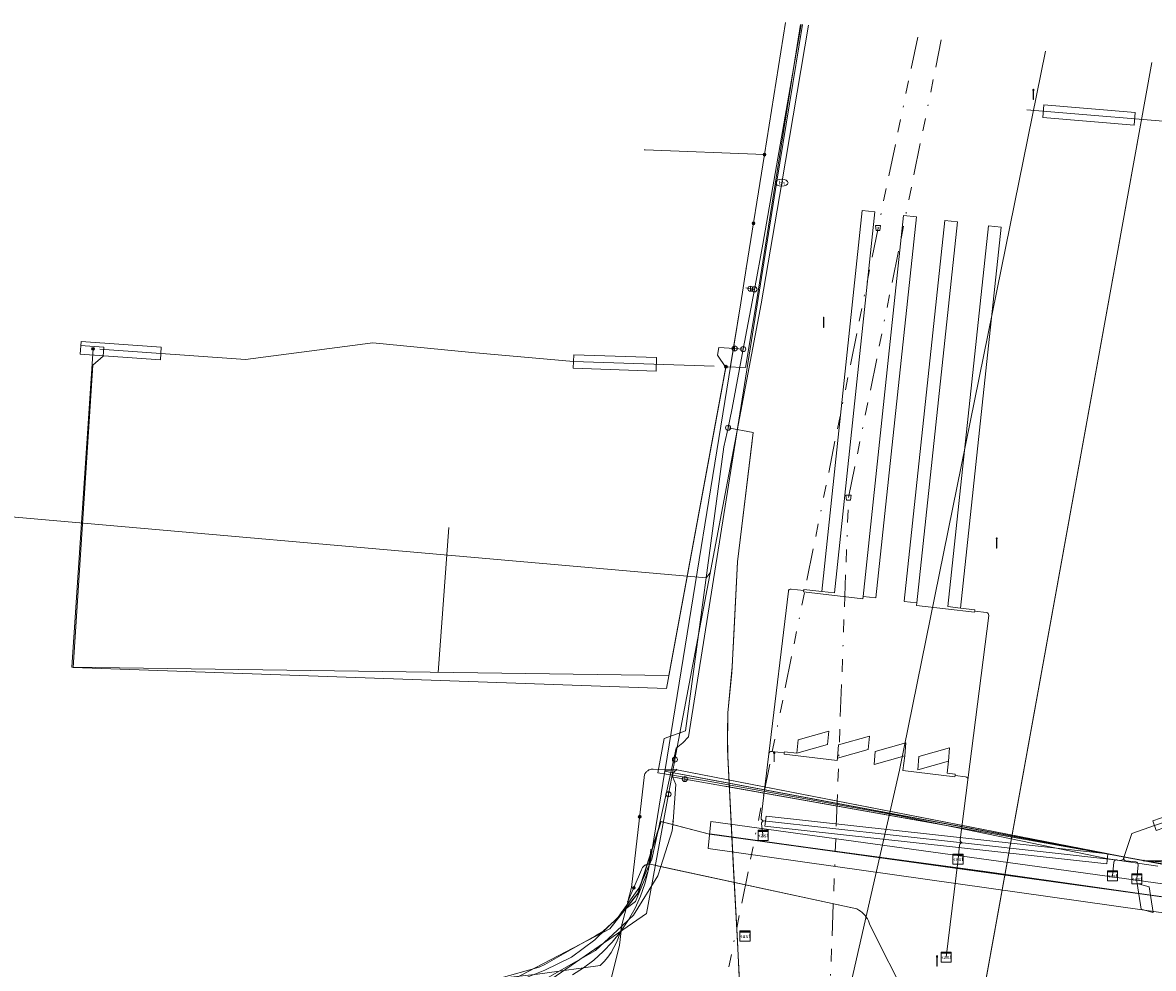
# Model space of a CAD drawing. Header units: metres. Extents: x 151922 to 154458, y 463415 to 464223.
# Tile 75 of 164: x 152931 to 153020, y 464081 to 464155. Entities that reach past the tile are written whole.
import ezdxf
from ezdxf.enums import TextEntityAlignment as Align
from ezdxf.lldxf.tags import DXFTag

# ---------------------------------------------------------------- set-up
doc = ezdxf.new("R2010")
doc.units = ezdxf.units.M
doc.linetypes.add('RI-OVERIG-SO', pattern=[17, 5, -2, 2, -2, 0, -2, 2, -2])
doc.layers.get('0').update_dxf_attribs({"lineweight": 9})
for name, color, linetype, lineweight in [('B-PV-KL-DATA-G', 90, 'KL-DATA-SO', 9), ('B-PV-KL-DATA_DUCT-G', 90, 'Continuous', 9), ('B-PV-KL-DATA_HULPSTUK-S', 90, 'Continuous', 9), ('B-PV-KL-DATA_KABELBED-G', 90, 'Continuous', 9), ('B-PV-KL-DATA_MANTELBUIS-G', 90, 'Continuous', 9), ('B-PV-KL-ET_LS-G', 190, 'KL-LS-SO', 9), ('B-PV-KL-ET_LS-S', 190, 'Continuous', 9), ('B-PV-KL-ET_LS_HULPSTUK-S', 190, 'Continuous', 9), ('B-PV-KL-ET_LS_KABELBED-G', 190, 'Continuous', 9), ('B-PV-KL-ET_LS_MANTELBUIS-G', 190, 'Continuous', 9), ('B-PV-KL-ET_MS-G', 130, 'KL-MS-SO', 9), ('B-PV-KL-GAS_LD-G', 50, 'KL-GAS_LD-SO', 9), ('B-PV-KL-GAS_LD_HULPSTUK-S', 50, 'Continuous', 9), ('B-PV-KL-GAS_LD_MANTELBUIS-G', 50, 'Continuous', 9), ('B-PV-KL-WATER-G', 170, 'KL-WATER-SO', 9), ('B-PV-KL-WATER-S', 170, 'Continuous', 9), ('B-PV-KL-WATER_HULPSTUK-S', 170, 'Continuous', 9), ('B-PV-KL-WATER_MANTELBUIS-G', 170, 'Continuous', 9), ('B-PV-OG-INFO-G', 7, 'Continuous', 9), ('B-PV-RI-VRIJVERVAL-G', 210, 'RI-OVERIG-SO', 9), ('B-PV-RI-VRIJVERVAL_HULPSTUK-S', 210, 'Continuous', 9)]:
    doc.layers.add(name, color=color, linetype=linetype, lineweight=lineweight)
doc.styles.add('NLCS-ISO', font='txt')
doc.styles.get("Standard").update_dxf_attribs({"font": 'arial.ttf'})
tags = doc.linetypes.add('KL-DATA-SO', pattern='A,4,-1,[101,NLCS.SHX,S=0.5,R=0,X=0,Y=0],-1,4,-1,["D",Standard,S=1,R=0,X=-0.25,Y=-0.5],-1.5', length=12.5).pattern_tags.tags
tags[18] = DXFTag(74, 10)
tags = doc.linetypes.add('KL-GAS_LD-SO', pattern='A,4,-1,[69,NLCS.SHX,S=0.5,R=0,X=0,Y=0],-1,4,-1,["L",Standard,S=1,R=0,X=0.25,Y=-0.5],-2', length=13).pattern_tags.tags
tags[18] = DXFTag(74, 10)
tags = doc.linetypes.add('KL-LS-SO', pattern='A,4,-1,[103,NLCS.SHX,S=0.75,R=0,X=0,Y=0],-1,4,-1,["L",Standard,S=1,R=0,X=0,Y=-0.5],-2', length=13).pattern_tags.tags
tags[18] = DXFTag(74, 10)
tags = doc.linetypes.add('KL-MS-SO', pattern='A,4,-1,[103,NLCS.SHX,S=0.75,R=0,X=0,Y=0],-1,4,-1,["M",Standard,S=1,R=0,X=0,Y=-0.5],-2', length=13).pattern_tags.tags
tags[18] = DXFTag(74, 10)
doc.linetypes.add('KL-WATER-SO', pattern='A,7,-0.5,[168,NLCS.SHX,S=0.75,R=0,X=0.75,Y=0],-2', length=9.5)

# ---------------------------------------------------------------- blocks, each defined once
blk = doc.blocks.new('SKL-WTB_HULP_AFSLUITER-SO')
at = {"color": 0, "linetype": 'ByBlock', "lineweight": 18}
blk.add_lwpolyline([(0, 0.8), (0, -0.8)], dxfattribs=at)
blk.add_circle((0, 0), 1, dxfattribs=at)
at = {"color": 0, "linetype": 'ByBlock', "lineweight": 18, "style": 'NLCS-ISO', "flags": 1}
for tag, p in [('TYPE', (1.5, 0)), ('OMSCHRIJVING', (1.5, -3)), ('LABEL', (1.5, -1.5))]:
    blk.add_attdef(tag, p, '', height=1, dxfattribs=at)
blk = doc.blocks.new('SKL-WTB_HULP_T STUK-SO')
at = {"color": 0, "linetype": 'ByBlock', "lineweight": 18}
blk.add_circle((0, 0), 1, dxfattribs=at)
at = {"color": 0, "linetype": 'ByBlock', "lineweight": -2, "style": 'NLCS-ISO'}
blk.add_text('T', height=1, dxfattribs=at).set_placement((0, 0), align=Align.MIDDLE_CENTER)
at = {"color": 0, "linetype": 'ByBlock', "lineweight": 18, "style": 'NLCS-ISO', "flags": 1}
for tag, p in [('TYPE', (1.5, 0)), ('OMSCHRIJVING', (1.5, -3)), ('LABEL', (1.5, -1.5))]:
    blk.add_attdef(tag, p, '', height=1, dxfattribs=at)
blk = doc.blocks.new('SKL-WTB_HULP_MOF-SO')
at = {"linetype": 'ByBlock', "lineweight": 18}
h = blk.add_hatch(color=0, dxfattribs=at)
h.dxf.hatch_style = 1
h.paths.add_polyline_path([(-0.5625, 0, 1), (0.5625, 0, 1)])
at = {"color": 0, "linetype": 'ByBlock', "lineweight": 18}
blk.add_circle((0, 0), 0.5625, dxfattribs=at)
at = {"color": 0, "linetype": 'ByBlock', "lineweight": 18, "style": 'NLCS-ISO', "flags": 1}
for tag, p in [('TYPE', (1.5, 0)), ('OMSCHRIJVING', (1.5, -3)), ('LABEL', (1.5, -1.5))]:
    blk.add_attdef(tag, p, '', height=1, dxfattribs=at)
blk = doc.blocks.new('SKL-WTB_HULP_OVERIG-SO')
at = {"color": 0, "linetype": 'ByBlock', "lineweight": 18}
for points in [[(-0.14, 0.14), (0.14, -0.14)], [(0.14, 0.14), (-0.14, -0.14)]]:
    blk.add_lwpolyline(points, dxfattribs=at)
at = {"color": 0, "linetype": 'ByBlock', "lineweight": 18, "style": 'NLCS-ISO', "flags": 1}
for tag, p in [('TYPE', (1.5, 0)), ('OMSCHRIJVING', (1.5, -3)), ('LABEL', (1.5, -1.5))]:
    blk.add_attdef(tag, p, '', height=1, dxfattribs=at)
blk = doc.blocks.new('SKL-WATER_BRANDKRAAN_BRANDPUT-SO')
at = {"color": 0, "linetype": 'ByBlock', "lineweight": 18}
blk.add_ellipse((0, 0), major_axis=(2.5, 0), ratio=0.54, dxfattribs=at)
at = {"color": 0, "linetype": 'ByBlock', "lineweight": 18, "style": 'NLCS-ISO'}
blk.add_text('bk', height=1.5, dxfattribs=at).set_placement((0.16, 0), align=Align.MIDDLE_CENTER)
blk = doc.blocks.new('SRI-HULP_AFVOER_OPVANG-SO')
at = {"color": 0, "linetype": 'ByBlock', "lineweight": 18}
blk.add_lwpolyline([(-0.75, -1), (-1, 1), (1, 1), (0.75, -1)], close=True, dxfattribs=at)
at = {"color": 0, "linetype": 'ByBlock', "lineweight": 18, "style": 'NLCS-ISO', "flags": 1}
for tag, p in [('TYPE', (1.5, 0)), ('OMSCHRIJVING', (1.5, -3)), ('LABEL', (1.5, -1.5))]:
    blk.add_attdef(tag, p, '', height=1, dxfattribs=at)
blk = doc.blocks.new('SKL-WTB_HULP_KAST-SO')
at = {"color": 0, "linetype": 'ByBlock', "lineweight": 18}
for points in [[(-2, 2), (2, 2), (2, 1.68), (-2, 1.68)], [(-2, 1.52), (2, 1.52), (2, -2), (-2, -2)]]:
    blk.add_lwpolyline(points, close=True, dxfattribs=at)
at = {"color": 0, "linetype": 'ByBlock', "lineweight": 18, "style": 'NLCS-ISO'}
blk.add_text('kast', height=1.5, dxfattribs=at).set_placement((0, 0), align=Align.MIDDLE_CENTER)
at = {"color": 0, "linetype": 'ByBlock', "lineweight": 18, "style": 'NLCS-ISO', "flags": 1}
for tag, p in [('TYPE', (2.5, 0)), ('OMSCHRIJVING', (2.5, -3)), ('LABEL', (2.5, -1.5))]:
    blk.add_attdef(tag, p, '', height=1, dxfattribs=at)
blk = doc.blocks.new('SKL-ET_LS_MAST-SO')
for p, q in [((-0.05, 2.07), (0.05, 2.07)), ((-0.05, -2), (0.05, -2))]:
    blk.add_line(p, q)
for points in [[(-0.18, 1.76), (-0.22, 1.76), (-0.22, 1.84), (-0.18, 1.84), (-0.18, 1.79)], [(-0.18, 1.49), (-0.22, 1.49), (-0.22, 1.57), (-0.18, 1.57), (-0.18, 1.52)], [(-0.18, 1.79), (-0.05, 1.79)], [(-0.18, 1.76), (-0.05, 1.76)], [(-0.18, 1.52), (-0.05, 1.52)], [(-0.18, 1.49), (-0.05, 1.49)], [(-0.05, -2), (-0.05, 2.07)], [(0.05, -2), (0.05, 2.07)], [(0.18, 1.92), (0.05, 1.92)], [(0.18, 1.89), (0.05, 1.89)], [(0.18, 1.66), (0.05, 1.66)], [(0.18, 1.63), (0.05, 1.63)], [(0.18, 1.39), (0.05, 1.39)], [(0.18, 1.36), (0.05, 1.36)], [(0.18, 1.89), (0.22, 1.89), (0.22, 1.97), (0.18, 1.97), (0.18, 1.92)], [(0.18, 1.63), (0.22, 1.63), (0.22, 1.71), (0.18, 1.71), (0.18, 1.66)], [(0.18, 1.36), (0.22, 1.36), (0.22, 1.44), (0.18, 1.44), (0.18, 1.39)]]:
    blk.add_lwpolyline(points)

msp = doc.modelspace()

# ---------------------------------------------------------------- linework, layer by layer
at = {"layer": 'B-PV-KL-DATA-G', "ltscale": 0.5, "flags": 128}
for points in [[(152719.551, 464045.768), (152725.148, 464046.215), (152731.957, 464047.472), (152745.684, 464051.362), (152749.183, 464051.736), (152761.591, 464051.742), (152812.847, 464061.099), (152816.157, 464061.666), (152818.789, 464062.408), (152821.144, 464063.402), (152824.548, 464064.837), (152827.69, 464065.691), (152830.515, 464066.299), (152856.612, 464069.744), (152861.542, 464071.63), (152865.778, 464074.225), (152873.82, 464074.707), (152881.428, 464072.989), (152885.178, 464072.956), (152908.405, 464075.547), (152932.224, 464077.717), (152948.88, 464078.941), (152955.712, 464079.205), (152960.146, 464079.329), (152965.093, 464079.506), (152968.724, 464079.652), (152969.863, 464079.934), (152972.212, 464080.864), (152974.306, 464081.876), (152976.121, 464083.255), (152977.943, 464085.024), (152979.571, 464087.292), (152980.592, 464089.553), (152981.954, 464095.751), (152982.497, 464098.245), (152983.013, 464098.661), (152983.457, 464099.138), (152990.36, 464142.488), (152992.387, 464154.916)], [(152996.688, 464078.524), (152995.888, 464078.536), (153000, 464096.531), (153011.435, 464152.847)]]:
    msp.add_lwpolyline(points, dxfattribs=at)
at = {"layer": 'B-PV-KL-DATA_DUCT-G', "ltscale": 0.5, "flags": 128}
for points in [[(153019.751, 464151.943), (152996.577, 464023.775), (152991.309, 464005.753), (152990.747, 464000), (152987.801, 463981.919), (152986.93, 463968.934)], [(153019.751, 464151.943), (152996.577, 464023.775), (152991.309, 464005.753), (152990.747, 464000), (152987.801, 463981.919), (152986.93, 463968.934)], [(152986.93, 463968.934), (152987.801, 463981.919), (152990.747, 464000), (152991.309, 464005.753), (152996.577, 464023.775), (153019.751, 464151.943)], [(153019.751, 464151.943), (152996.577, 464023.775), (152991.309, 464005.753), (152990.747, 464000), (152987.801, 463981.919), (152986.93, 463968.934)], [(153019.751, 464151.943), (152996.577, 464023.775), (152991.309, 464005.753), (152990.747, 464000), (152987.801, 463981.919), (152986.93, 463968.934)], [(153019.751, 464151.943), (152996.577, 464023.775), (152991.309, 464005.753), (152990.747, 464000), (152987.801, 463981.919), (152986.93, 463968.934)], [(152986.93, 463968.934), (152987.801, 463981.919), (152990.747, 464000), (152991.309, 464005.753), (152996.577, 464023.775), (153019.751, 464151.943)], [(153019.751, 464151.943), (152996.577, 464023.775), (152991.309, 464005.753), (152990.747, 464000), (152987.801, 463981.919), (152986.93, 463968.934)], [(152996.577, 464023.775), (153019.75, 464151.943)]]:
    msp.add_lwpolyline(points, dxfattribs=at)
at = {"layer": 'B-PV-KL-DATA_KABELBED-G', "ltscale": 0.5, "flags": 128}
for points in [[(152991.065, 464155.071), (152989.413, 464144.737), (152987.986, 464135.809)], [(152998.333, 464033.485), (153019.751, 464151.943)], [(152989.413, 464144.737), (152989.413, 464144.737), (152980.036, 464145.111)], [(152987.986, 464135.809), (152987.558, 464133.129), (152981.622, 464096.582), (152981.599, 464096.441), (152981.599, 464096.44)], [(152987.557, 464133.127), (152986.755, 464128.191)], [(153019.149, 464089.442), (153024.303, 464089.125), (153024.475, 464089.114), (153025.295, 464089.064), (153025.393, 464089.346), (153025.424, 464089.435), (153025.592, 464089.917), (153024.64, 464091.292), (153023.774, 464092.723), (153022.811, 464094.589), (153021.992, 464096.524), (153021.323, 464098.515), (153021, 464099.942), (153020.798, 464101.39), (153020.718, 464102.851), (153020.761, 464104.313), (153020.761, 464104.466)], [(152798.154, 464035.448), (152819.4, 464038.4), (152847.2, 464041.9), (152848.8, 464070), (152865.7, 464073.6), (152873.6, 464073.7), (152879.9, 464073.7), (152890.3, 464073.6), (152947.7, 464079.4), (152967, 464079.7), (152969.8, 464080.2), (152977.3, 464084.1), (152979.5, 464086.9), (152981.3, 464092.5), (152985.115, 464091.518), (153024.3, 464086.1), (153025.1, 464086.1), (153024.34, 464093.437), (153022.331, 464097.117)], [(153022.331, 464097.117), (153024.34, 464093.437), (153025.1, 464086.1), (153024.3, 464086.1), (153006.698, 464088.594), (152985.115, 464091.518), (152981.3, 464092.5), (152979.5, 464086.9), (152977.3, 464084.1), (152969.8, 464080.2), (152967, 464079.7), (152947.7, 464079.4), (152890.3, 464073.6), (152879.9, 464073.7), (152873.6, 464073.7), (152865.7, 464073.6), (152848.8, 464070), (152847.2, 464041.9), (152819.4, 464038.4), (152798.154, 464035.448)], [(152798.16, 464035.45), (152819.41, 464038.4), (152847.21, 464041.9), (152848.81, 464070), (152865.71, 464073.6), (152873.61, 464073.7), (152890.31, 464073.6), (152947.71, 464079.4), (152967.01, 464079.7), (152969.81, 464080.2), (152977.31, 464084.1), (152979.51, 464086.9), (152981.31, 464092.5), (152985.12, 464091.52), (153005.91, 464088.7), (153024.31, 464086.1), (153025.11, 464086.1), (153024.35, 464093.44), (153022.34, 464097.12)], [(152978.712, 464086.231), (152978.713, 464086.233), (152978.994, 464087.338), (152980.027, 464096.178), (152980.049, 464096.23), (152980.076, 464096.281), (152980.106, 464096.329), (152980.141, 464096.374), (152980.18, 464096.416), (152980.222, 464096.454), (152980.267, 464096.488), (152980.316, 464096.519), (152980.366, 464096.545), (152980.419, 464096.567), (152980.473, 464096.584), (152980.529, 464096.596), (152980.585, 464096.603), (152980.642, 464096.606), (152980.699, 464096.603), (152981.622, 464096.582), (152982.422, 464096.563), (152982.556, 464096.56)], [(152981.599, 464096.44), (152980.58, 464090.166)], [(152982.24, 464096.321), (152981.599, 464096.441), (152981.599, 464096.441)], [(152981.632, 464096.493), (152982.422, 464096.563), (152982.525, 464096.572)], [(152982.248, 464092.54), (152982.472, 464095.394), (152982.218, 464096.028), (152982.218, 464096.077), (152982.223, 464096.127), (152982.232, 464096.175), (152982.245, 464096.223), (152982.263, 464096.269), (152982.284, 464096.313), (152982.308, 464096.353), (152982.335, 464096.391), (152982.366, 464096.427), (152982.399, 464096.46), (152982.435, 464096.49), (152982.473, 464096.517), (152982.514, 464096.54), (152982.556, 464096.56)], [(153019.158, 464089.458), (153019.059, 464089.46), (153019.032, 464089.46), (153000, 464093.009), (152982.284, 464096.313), (152982.24, 464096.321)], [(152982.556, 464096.56), (153019.149, 464089.442)], [(152982.556, 464096.56), (153019.059, 464089.46), (153019.149, 464089.442)], [(153018.977, 464089.47), (152982.73, 464096.23)], [(152963.899, 464078.985), (152968.466, 464079.151), (152971.964, 464079.999), (152973.339, 464080.787), (152976.175, 464082.414), (152978.232, 464084.317), (152978.238, 464084.323), (152978.769, 464084.814), (152979.15, 464085.167), (152981.059, 464088.256), (152981.291, 464088.977), (152982.188, 464091.772), (152982.248, 464092.54)], [(152918.733, 464076.508), (152945.453, 464078.418), (152951.712, 464078.818), (152955.142, 464079.037), (152960.058, 464079.456), (152960.672, 464079.509), (152962.749, 464079.686), (152964.279, 464079.816), (152968.598, 464080.221), (152968.6, 464080.221), (152968.6, 464080.221), (152971.757, 464081.091), (152972.194, 464081.317), (152974.407, 464082.554), (152976.179, 464083.544), (152976.738, 464083.897), (152977.458, 464084.537), (152977.997, 464085.003), (152978.177, 464085.394), (152978.575, 464085.692), (152979.309, 464086.241), (152980.312, 464088.641), (152980.373, 464089.167), (152980.505, 464090.291)], [(152980.58, 464090.166), (152980.448, 464089.352), (152980.416, 464089.163), (152980.312, 464088.641), (152980.046, 464087.64), (152979.698, 464086.664), (152979.272, 464085.72), (152978.769, 464084.814), (152978.195, 464083.956), (152978.125, 464083.86), (152977.488, 464083.072), (152976.789, 464082.337), (152976.034, 464081.661), (152975.226, 464081.048), (152974.384, 464080.509)], [(152978.712, 464086.232), (152978.713, 464086.233), (152979.788, 464088.718), (152979.801, 464088.766), (152979.818, 464088.813), (152979.84, 464088.858), (152979.865, 464088.902), (152979.893, 464088.943), (152979.926, 464088.981), (152979.961, 464089.016), (152979.999, 464089.048), (152980.04, 464089.077), (152980.084, 464089.102), (152980.129, 464089.123), (152980.176, 464089.14), (152980.224, 464089.153), (152980.273, 464089.162), (152980.323, 464089.167), (152980.373, 464089.167), (152980.416, 464089.163), (152980.458, 464089.157), (152981.291, 464088.977), (152996.662, 464085.66), (152996.804, 464085.578), (152996.938, 464085.485), (152997.065, 464085.381), (152997.183, 464085.268), (152997.291, 464085.145), (152997.389, 464085.014), (152997.476, 464084.875), (152997.552, 464084.73), (152997.616, 464084.579), (152997.667, 464084.424), (153000.682, 464078.478)], [(152980.875, 464089.067), (152996.417, 464085.712)], [(153019.149, 464089.442), (153024.397, 464088.43), (153025.029, 464088.308), (153026.383, 464088.047), (153026.835, 464087.958), (153027.278, 464087.83), (153027.708, 464087.665), (153028.122, 464087.462), (153028.517, 464087.225), (153028.89, 464086.954), (153029.238, 464086.652), (153029.559, 464086.321), (153029.85, 464085.964)], [(153029.85, 464085.964), (153029.91, 464086.903), (153029.746, 464087.229), (153029.553, 464087.539), (153029.334, 464087.831), (153029.09, 464088.102), (153028.823, 464088.351), (153028.535, 464088.575), (153028.228, 464088.772), (153027.905, 464088.942), (153027.569, 464089.083), (153027.221, 464089.193), (153026.864, 464089.272), (153026.503, 464089.319), (153026.138, 464089.334), (153025.393, 464089.346), (153024.305, 464089.362), (153024.27, 464089.363), (153019.149, 464089.442)], [(153024.262, 464089.426), (153023.723, 464089.388), (153019.158, 464089.458)], [(152978.248, 464084.405), (152978.575, 464085.692), (152978.712, 464086.231)], [(152914.085, 464076.096), (152946.724, 464078.737), (152960.058, 464079.456), (152960.661, 464079.489), (152962.808, 464079.605), (152963.093, 464079.62), (152968.598, 464080.221), (152968.6, 464080.221), (152968.6, 464080.221), (152971.634, 464080.552), (152973.339, 464080.787), (152975.226, 464081.048), (152976.55, 464081.231), (152976.858, 464081.549), (152977.142, 464081.89), (152977.398, 464082.251), (152977.625, 464082.631), (152977.823, 464083.028), (152977.99, 464083.438), (152978.125, 464083.86), (152978.232, 464084.317), (152978.248, 464084.405)], [(152930.95, 464073.075), (152942.128, 464073.638), (152947.222, 464073.935), (152960.144, 464074.994), (152963.321, 464075.254), (152963.742, 464075.314), (152972.943, 464076.632), (152973.39, 464076.7), (152973.83, 464076.804), (152974.259, 464076.945), (152974.676, 464077.121), (152975.076, 464077.331), (152975.458, 464077.574), (152975.818, 464077.847), (152976.154, 464078.15), (152976.464, 464078.479), (152976.754, 464078.873), (152977.01, 464079.29), (152977.23, 464079.726), (152977.413, 464080.18), (152978.062, 464082.815), (152978.195, 464083.956), (152978.238, 464084.323), (152978.248, 464084.405)]]:
    msp.add_lwpolyline(points, dxfattribs=at)
at = {"layer": 'B-PV-KL-DATA_MANTELBUIS-G', "ltscale": 0.5, "flags": 128}
for points in [[(152996.577, 464023.775), (153019.751, 464151.943)], [(152987.557, 464133.127), (152986.755, 464128.191)], [(152982.556, 464096.56), (153019.149, 464089.442)], [(152982.556, 464096.56), (153019.149, 464089.442)], [(153018.977, 464089.47), (152982.73, 464096.23)], [(152985.129, 464091.551), (153024.292, 464086.094)], [(152980.875, 464089.067), (152996.417, 464085.712)]]:
    msp.add_lwpolyline(points, dxfattribs=at)
at = {"layer": 'B-PV-KL-ET_LS-G', "ltscale": 0.5, "flags": 128}
for points in [[(152992.245, 464154.931), (152988.756, 464133.06), (152987.932, 464128.073), (152986.393, 464128.126)], [(153009.969, 464148.241), (153023.771, 464147.099), (153023.975, 464147.067), (153024.169, 464147.001), (153024.35, 464146.904), (153024.512, 464146.778), (153024.65, 464146.627)], [(152986.393, 464128.126), (152981.92, 464103.933), (152935.161, 464104.584), (152936.811, 464129.529)], [(152985.47, 464128.157), (152974.45, 464128.533), (152966.478, 464129.226), (152958.745, 464130.004), (152948.766, 464128.702), (152937.34, 464129.493)], [(152964.684, 464115.527), (152963.848, 464104.185)]]:
    msp.add_lwpolyline(points, dxfattribs=at)
at = {"layer": 'B-PV-KL-ET_LS_KABELBED-G', "ltscale": 0.5, "flags": 128}
for points in [[(152993.895, 464110.517), (152994.889, 464110.411), (152998.069, 464140.242), (152997.075, 464140.348), (152993.896, 464110.527)], [(152997.137, 464110.13), (152998.132, 464110.024), (153001.312, 464139.855), (153000.317, 464139.961), (152997.138, 464110.14)], [(153000.36, 464109.744), (153001.355, 464109.638), (153004.535, 464139.469), (153003.54, 464139.575), (153000.361, 464109.754)], [(153003.781, 464109.335), (153004.775, 464109.229), (153007.955, 464139.06), (153006.961, 464139.166), (153003.782, 464109.345)], [(152992.493, 464110.59), (152991.506, 464110.709), (152991.429, 464110.703), (152991.359, 464110.668), (152991.308, 464110.609), (152991.284, 464110.535), (152989.749, 464097.819)], [(152997.114, 464109.937), (152992.481, 464110.491), (152992.493, 464110.59)], [(152992.493, 464110.59), (152992.505, 464110.689), (152993.896, 464110.523)], [(152997.137, 464110.13), (152997.114, 464109.937)], [(153001.355, 464109.638), (153001.33, 464109.433)], [(153001.33, 464109.433), (153005.875, 464108.89), (153005.887, 464108.991)], [(153004.928, 464090.838), (153004.853, 464090.862), (153004.793, 464090.913), (153004.757, 464090.983), (153004.752, 464091.062), (153006.98, 464108.651), (153006.975, 464108.729), (153006.94, 464108.799), (153006.881, 464108.85), (153006.807, 464108.875), (153005.887, 464108.991)], [(153005.887, 464108.991), (153005.899, 464109.093), (153004.775, 464109.229)], [(152991.953, 464097.858), (152994.358, 464098.538), (152994.457, 464099.574), (152992.051, 464098.894), (152991.954, 464097.868)], [(152995.126, 464097.478), (152997.532, 464098.159), (152997.63, 464099.195), (152995.225, 464098.514), (152995.127, 464097.488)], [(152997.997, 464096.966), (153000.402, 464097.646), (153000.5, 464098.682), (152998.095, 464098.002), (152997.997, 464096.975)], [(152989.749, 464097.819), (152989.174, 464093.049), (152989.153, 464092.775), (152989.161, 464092.699), (152989.198, 464092.632), (152989.257, 464092.583), (152989.33, 464092.56)], [(152990.964, 464097.875), (152989.972, 464097.994), (152989.894, 464097.988), (152989.824, 464097.953), (152989.774, 464097.894), (152989.749, 464097.819)], [(152990.964, 464097.875), (152990.952, 464097.775), (152995.103, 464097.28), (152995.126, 464097.478)], [(152991.953, 464097.858), (152990.976, 464097.974), (152990.964, 464097.875)], [(153004.347, 464096.102), (153004.337, 464096.017), (153000.265, 464096.503), (153000.402, 464097.646)], [(153001.417, 464096.557), (153003.822, 464097.238), (153003.921, 464098.274), (153001.515, 464097.593), (153001.418, 464096.567)], [(153003.822, 464097.238), (153003.718, 464096.292), (153004.36, 464096.215), (153004.347, 464096.102)], [(153004.347, 464096.102), (153005.176, 464095.997), (153005.25, 464095.972), (153005.309, 464095.921), (153005.344, 464095.851), (153005.349, 464095.773)], [(153032.272, 464084.167), (153032.3, 464084.237), (153032.301, 464084.312), (153032.273, 464084.382), (153032.222, 464084.437), (153029.378, 464086.511), (153028.711, 464087.157), (153028.061, 464087.82), (153027.429, 464088.502), (153026.816, 464089.2), (153026.223, 464089.914), (153025.649, 464090.644), (153025.095, 464091.39), (153024.562, 464092.151), (153023.899, 464093.366), (153023.855, 464093.42), (153023.796, 464093.456), (153023.727, 464093.47), (153023.659, 464093.459), (153019.96, 464092.192), (153018.284, 464091.608), (153018.207, 464091.56), (153018.16, 464091.482), (153017.541, 464089.605)], [(152989.313, 464091.319), (152989.173, 464092.327), (152989.181, 464092.417), (152989.228, 464092.494), (152989.304, 464092.543), (152989.393, 464092.553)], [(152989.33, 464092.56), (153004.928, 464090.838)], [(153004.583, 464089.564), (153004.704, 464090.661), (153004.728, 464090.736), (153004.778, 464090.796), (153004.847, 464090.831), (153004.925, 464090.838)], [(153004.928, 464090.838), (153017.329, 464089.468), (153017.397, 464089.472), (153017.459, 464089.499), (153017.509, 464089.545), (153017.541, 464089.605)], [(153003.653, 464081.885), (153004.583, 464089.564)], [(153016.676, 464088.256), (153016.794, 464089.326), (153016.818, 464089.401), (153016.868, 464089.46), (153016.937, 464089.496), (153017.015, 464089.503)], [(153017.567, 464089.685), (153017.559, 464089.597), (153017.589, 464089.514), (153017.652, 464089.452), (153017.735, 464089.424), (153018.506, 464089.338), (153018.58, 464089.315), (153018.639, 464089.266), (153018.676, 464089.198), (153018.683, 464089.121), (153018.583, 464088.019), (153018.596, 464087.814)], [(153018.596, 464087.814), (153018.606, 464087.663)], [(153019.861, 464085.376), (153019.55, 464087.404), (153018.606, 464087.663), (153018.917, 464085.631), (153019.851, 464085.379)]]:
    msp.add_lwpolyline(points, dxfattribs=at)
at = {"layer": 'B-PV-KL-ET_LS_MANTELBUIS-G', "ltscale": 0.5, "flags": 128}
for points in [[(153011.219, 464147.636), (153018.365, 464147.046), (153018.447, 464148.042), (153011.301, 464148.632), (153011.219, 464147.636)], [(152942.088, 464128.663), (152942.156, 464129.661), (152935.872, 464130.095), (152935.804, 464129.097), (152942.088, 464128.663)], [(152974.432, 464128.009), (152980.93, 464127.787), (152980.966, 464128.837), (152974.468, 464129.059), (152974.432, 464128.009)], [(153019.83, 464092.571), (153020.09, 464091.814), (153023.71, 464093.054), (153023.451, 464093.811), (153019.84, 464092.574)], [(152989.543, 464092.939), (152989.455, 464092.144), (153016.235, 464089.187), (153016.323, 464089.982), (152989.552, 464092.938)]]:
    msp.add_lwpolyline(points, dxfattribs=at)
at = {"layer": 'B-PV-KL-ET_MS-G', "ltscale": 0.5, "flags": 128}
msp.add_lwpolyline([(153076.226, 464075.03), (153043.239, 464077.715), (152995.888, 464078.536), (153000, 464096.531), (153011.435, 464152.847)], dxfattribs=at)
at = {"layer": 'B-PV-KL-GAS_LD-G', "ltscale": 0.5, "flags": 128}
for points in [[(152988.629, 464134.184), (152989.291, 464137.715), (152992.279, 464154.928)], [(152987.753, 464129.509), (152988.629, 464134.184)], [(152987.944, 464134.296), (152988.314, 464134.235)], [(152988.314, 464134.235), (152988.629, 464134.184)], [(152935.825, 464129.784), (152937.651, 464129.663), (152937.604, 464128.938), (152936.806, 464128.238), (152935.243, 464104.581), (152981.735, 464102.928), (152986.383, 464128.073), (152985.733, 464129.03), (152985.845, 464129.635), (152987.079, 464129.553)], [(152986.884, 464124.876), (152987.753, 464129.509)], [(152987.079, 464129.553), (152987.753, 464129.509)], [(152986.662, 464123.848), (152986.884, 464124.876)], [(152986.49, 464122.99), (152986.561, 464123.347)], [(152986.561, 464123.347), (152988.529, 464122.978), (152987.29, 464112.835), (152987.034, 464107.591), (152986.849, 464104.143), (152986.537, 464101.021), (152986.523, 464098.135), (152986.984, 464088.939), (152987.306, 464083.133), (152987.711, 464074.223), (152987.625, 464064.957), (152987.845, 464049.268), (152987.814, 464043.939), (152987.749, 464020.483), (152987.817, 464010.502), (152987.831, 464004.832), (152987.87, 463999.28), (152987.662, 463996.013), (152989.914, 463995.607)], [(152986.561, 464123.347), (152986.662, 464123.848)], [(152986.231, 464121.852), (152986.49, 464122.99)], [(152981.552, 464099.021), (152983.224, 464099.612), (152986.231, 464121.852)], [(152981.552, 464099.021), (152981.047, 464096.317), (152982.361, 464096.101)], [(152982.361, 464096.101), (152984.726, 464095.718), (153000, 464092.945), (153016.348, 464089.574), (153020.238, 464089.022)]]:
    msp.add_lwpolyline(points, dxfattribs=at)
at = {"layer": 'B-PV-KL-GAS_LD_MANTELBUIS-G', "ltscale": 0.5, "flags": 128}
for points in [[(152987.777, 463997.809), (152987.863, 463999.167), (152987.753, 464021.582), (152987.832, 464047.024), (152987.764, 464055.064), (152987.654, 464062.884), (152987.651, 464067.809), (152987.696, 464072.638), (152987.658, 464075.393), (152987.402, 464081.026), (152987.283, 464083.542), (152986.997, 464088.706), (152986.553, 464097.547), (152986.529, 464099.461), (152986.537, 464101.021), (152986.788, 464103.534), (152986.875, 464104.625), (152987.29, 464112.835), (152988.448, 464122.307)], [(152987.777, 463997.809), (152987.863, 463999.167), (152987.753, 464021.582), (152987.832, 464047.024), (152987.764, 464055.064), (152987.654, 464062.884), (152987.651, 464067.809), (152987.696, 464072.638), (152987.658, 464075.393), (152987.402, 464081.026), (152987.283, 464083.542), (152986.997, 464088.706), (152986.553, 464097.547), (152986.529, 464099.461), (152986.537, 464101.021), (152986.788, 464103.534), (152986.875, 464104.625), (152987.29, 464112.835), (152988.448, 464122.307)], [(153016.348, 464089.574), (153000, 464092.945), (152984.726, 464095.718), (152982.956, 464096.004)]]:
    msp.add_lwpolyline(points, dxfattribs=at)
at = {"layer": 'B-PV-KL-WATER-G', "ltscale": 0.5, "flags": 128}
for points in [[(152990.765, 464142.536), (152992.853, 464154.865)], [(152985.169, 464111.98), (152984.843, 464111.601), (152917, 464117.533), (152918.003, 464151.583)], [(152982.4, 464097.357), (152989.156, 464133.037), (152990.765, 464142.536)], [(152982.149, 464096.014), (152982.206, 464096.332), (152982.4, 464097.357)], [(152981.896, 464094.64), (152982.149, 464096.014)], [(152982.149, 464096.014), (152983.174, 464095.832)], [(152983.174, 464095.832), (153020.618, 464089.198)], [(152965.859, 464078.624), (152965.844, 464080.124), (152972.744, 464080.193), (152980.179, 464085.317), (152981.896, 464094.64)]]:
    msp.add_lwpolyline(points, dxfattribs=at)
at = {"layer": 'B-PV-KL-WATER_MANTELBUIS-G', "ltscale": 0.5, "flags": 128}
msp.add_lwpolyline([(152986.343, 464095.269), (153019.723, 464089.356)], dxfattribs=at)
at = {"layer": 'B-PV-OG-INFO-G', "ltscale": 0.5, "flags": 128}
for points in [[(152996.577, 464023.775), (153019.75, 464151.943)], [(152987.777, 463997.809), (152987.863, 463999.167), (152987.753, 464021.582), (152987.832, 464047.024), (152987.764, 464055.064), (152987.654, 464062.884), (152987.651, 464067.809), (152987.696, 464072.638), (152987.658, 464075.393), (152987.402, 464081.026), (152987.283, 464083.542), (152986.997, 464088.706), (152986.553, 464097.547), (152986.529, 464099.461), (152986.537, 464101.021), (152986.788, 464103.534), (152986.875, 464104.625), (152987.29, 464112.835), (152988.448, 464122.307)], [(152987.777, 463997.809), (152987.863, 463999.167), (152987.753, 464021.582), (152987.832, 464047.024), (152987.764, 464055.064), (152987.654, 464062.884), (152987.651, 464067.809), (152987.696, 464072.638), (152987.658, 464075.393), (152987.402, 464081.026), (152987.283, 464083.542), (152986.997, 464088.706), (152986.553, 464097.547), (152986.529, 464099.461), (152986.537, 464101.021), (152986.788, 464103.534), (152986.875, 464104.625), (152987.29, 464112.835), (152988.448, 464122.307)], [(152985, 464090.4), (152985.2, 464092.5), (153024.4, 464087.1), (153024, 464084.9), (152985, 464090.4)]]:
    msp.add_lwpolyline(points, dxfattribs=at)
at = {"layer": 'B-PV-RI-VRIJVERVAL-G', "ltscale": 0.5, "flags": 128}
for points in [[(152996, 464117.87), (153003.267, 464153.734)], [(153001.416, 464153.935), (152998.31, 464138.98)], [(152985.93, 464077.69), (152998.31, 464138.98)], [(152994.39, 464074.95), (152996, 464117.87)]]:
    msp.add_lwpolyline(points, dxfattribs=at)

# ---------------------------------------------------------------- block references
at = {"layer": 'B-PV-KL-DATA_HULPSTUK-S', "xscale": 0.2, "yscale": 0.2, "zscale": 0.2}
for name, p in [('SKL-WTB_HULP_OVERIG-SO', (152980.036, 464145.111)), ('SKL-WTB_HULP_MOF-SO', (152989.413, 464144.737)), ('SKL-WTB_HULP_OVERIG-SO', (152989.413, 464144.736)), ('SKL-WTB_HULP_MOF-SO', (152988.553, 464139.354)), ('SKL-WTB_HULP_OVERIG-SO', (152987.986, 464135.809)), ('SKL-WTB_HULP_OVERIG-SO', (152987.986, 464135.809)), ('SKL-WTB_HULP_OVERIG-SO', (152982.525, 464096.572)), ('SKL-WTB_HULP_OVERIG-SO', (152982.556, 464096.56)), ('SKL-WTB_HULP_OVERIG-SO', (152982.556, 464096.56)), ('SKL-WTB_HULP_OVERIG-SO', (152982.556, 464096.56)), ('SKL-WTB_HULP_OVERIG-SO', (152981.599, 464096.441)), ('SKL-WTB_HULP_OVERIG-SO', (152981.599, 464096.44)), ('SKL-WTB_HULP_OVERIG-SO', (152981.599, 464096.44)), ('SKL-WTB_HULP_OVERIG-SO', (152981.632, 464096.493)), ('SKL-WTB_HULP_OVERIG-SO', (152982.24, 464096.321)), ('SKL-WTB_HULP_OVERIG-SO', (152982.24, 464096.321)), ('SKL-WTB_HULP_MOF-SO', (152979.641, 464092.88)), ('SKL-WTB_HULP_OVERIG-SO', (152982.248, 464092.54)), ('SKL-WTB_HULP_OVERIG-SO', (152982.248, 464092.54)), ('SKL-WTB_HULP_OVERIG-SO', (152980.505, 464090.291)), ('SKL-WTB_HULP_OVERIG-SO', (152980.58, 464090.166)), ('SKL-WTB_HULP_OVERIG-SO', (152980.58, 464090.166)), ('SKL-WTB_HULP_OVERIG-SO', (153019.158, 464089.458)), ('SKL-WTB_HULP_OVERIG-SO', (153019.158, 464089.458)), ('SKL-WTB_HULP_OVERIG-SO', (153019.149, 464089.442)), ('SKL-WTB_HULP_OVERIG-SO', (153019.149, 464089.442)), ('SKL-WTB_HULP_OVERIG-SO', (153019.149, 464089.442)), ('SKL-WTB_HULP_OVERIG-SO', (153019.149, 464089.442)), ('SKL-WTB_HULP_MOF-SO', (152979.181, 464087.315)), ('SKL-WTB_HULP_OVERIG-SO', (152978.712, 464086.232)), ('SKL-WTB_HULP_OVERIG-SO', (152978.712, 464086.231)), ('SKL-WTB_HULP_OVERIG-SO', (152978.712, 464086.231)), ('SKL-WTB_HULP_OVERIG-SO', (152978.248, 464084.405)), ('SKL-WTB_HULP_OVERIG-SO', (152978.248, 464084.405)), ('SKL-WTB_HULP_OVERIG-SO', (152978.248, 464084.405))]:
    msp.add_blockref(name, p, dxfattribs=at)
at = {"layer": 'B-PV-KL-ET_LS-S', "xscale": 0.2, "yscale": 0.2, "zscale": 0.2}
for p in [(153010.472, 464149.456), (152994.053, 464131.591), (153007.604, 464114.317), (152990.176, 464097.573), (153002.933, 464081.589)]:
    msp.add_blockref('SKL-ET_LS_MAST-SO', p, dxfattribs=at)
at = {"layer": 'B-PV-KL-ET_LS_HULPSTUK-S', "xscale": 0.2, "yscale": 0.2, "zscale": 0.2}
for name, p in [('SKL-WTB_HULP_MOF-SO', (152936.811, 464129.529)), ('SKL-WTB_HULP_MOF-SO', (152986.393, 464128.126)), ('SKL-WTB_HULP_KAST-SO', (152989.313, 464091.419)), ('SKL-WTB_HULP_KAST-SO', (153004.583, 464089.564)), ('SKL-WTB_HULP_KAST-SO', (153016.676, 464088.256)), ('SKL-WTB_HULP_KAST-SO', (153018.583, 464088.019)), ('SKL-WTB_HULP_KAST-SO', (152987.886, 464083.546)), ('SKL-WTB_HULP_KAST-SO', (152987.886, 464083.546)), ('SKL-WTB_HULP_KAST-SO', (153003.653, 464081.885))]:
    msp.add_blockref(name, p, dxfattribs=at)
at = {"layer": 'B-PV-KL-GAS_LD_HULPSTUK-S', "xscale": 0.2, "yscale": 0.2, "zscale": 0.2}
for name, p in [('SKL-WTB_HULP_AFSLUITER-SO', (152988.314, 464134.235)), ('SKL-WTB_HULP_T STUK-SO', (152988.629, 464134.184)), ('SKL-WTB_HULP_AFSLUITER-SO', (152987.079, 464129.553)), ('SKL-WTB_HULP_T STUK-SO', (152987.753, 464129.509)), ('SKL-WTB_HULP_T STUK-SO', (152986.561, 464123.347))]:
    msp.add_blockref(name, p, dxfattribs=at)
at = {"layer": 'B-PV-KL-WATER-S', "xscale": 0.2, "yscale": 0.2, "zscale": 0.2}
msp.add_blockref('SKL-WATER_BRANDKRAAN_BRANDPUT-SO', (152990.765, 464142.536), dxfattribs=at)
at = {"layer": 'B-PV-KL-WATER_HULPSTUK-S', "xscale": 0.2, "yscale": 0.2, "zscale": 0.2}
for name, p in [('SKL-WTB_HULP_OVERIG-SO', (152985.169, 464111.98)), ('SKL-WTB_HULP_AFSLUITER-SO', (152982.4, 464097.357)), ('SKL-WTB_HULP_AFSLUITER-SO', (152983.174, 464095.832)), ('SKL-WTB_HULP_AFSLUITER-SO', (152981.896, 464094.64))]:
    msp.add_blockref(name, p, dxfattribs=at)
at = {"layer": 'B-PV-RI-VRIJVERVAL_HULPSTUK-S', "xscale": 0.2, "yscale": 0.2, "zscale": 0.2}
for p in [(152998.31, 464138.98), (152996, 464117.87)]:
    msp.add_blockref('SRI-HULP_AFVOER_OPVANG-SO', p, dxfattribs=at)

doc.saveas('drawing.dxf')
